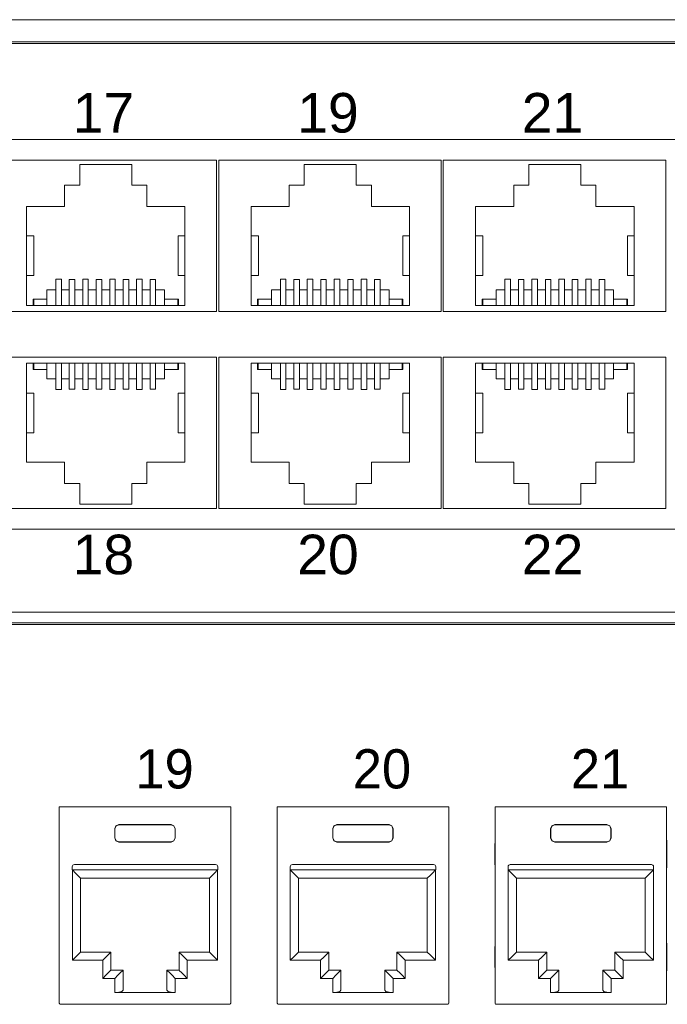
# Model space of a CAD drawing. Header units: millimetres. Extents: x 83969 to 164243, y -22860 to 4849.
# Tile 92 of 156: x 163456.06 to 163459.17, y -21365.36 to -21360.63. Entities that reach past the tile are written whole.
import ezdxf

# ---------------------------------------------------------------- set-up
doc = ezdxf.new("R2010")
doc.units = ezdxf.units.MM
doc.layers.get('0').update_dxf_attribs({"color": 251, "lineweight": 0})
doc.styles.add('_LANSTER_01', font='romans.shx')
doc.styles.add('Arial10', font='arial.ttf', dxfattribs={"height": 10})

# ---------------------------------------------------------------- blocks, each defined once
blk = doc.blocks.new('Panel modularny_24_port_1U')
at = {"color": 0}
for p, q in [((48.895, 4.445), (0, 4.445)), ((0, 0), (48.895, 0))]:
    blk.add_line(p, q, dxfattribs=at)
at = {"color": 0, "linetype": 'Continuous'}
for p, q in [((36.1165, 2.9564), (36.1354, 2.9564)), ((36.1165, 2.9564), (36.1165, 1.4553)), ((36.1354, 2.9564), (36.1386, 2.9564)), ((36.1386, 2.9564), (36.1459, 2.9564)), ((37.3991, 2.9564), (36.1459, 2.9564)), ((37.4064, 2.9564), (37.3991, 2.9564)), ((37.4096, 2.9564), (37.4064, 2.9564)), ((37.4285, 2.9564), (37.4096, 2.9564)), ((37.4285, 2.9564), (37.4285, 1.4553)), ((37.7834, 2.9564), (37.8023, 2.9564)), ((37.7834, 2.9564), (37.7834, 1.4553)), ((37.8023, 2.9564), (37.8054, 2.9564)), ((37.8054, 2.9564), (37.8128, 2.9564)), ((39.066, 2.9564), (37.8128, 2.9564)), ((39.0733, 2.9564), (39.066, 2.9564)), ((39.0765, 2.9564), (39.0733, 2.9564)), ((39.0954, 2.9564), (39.0765, 2.9564)), ((39.0954, 2.9564), (39.0954, 1.4553)), ((39.4503, 2.9564), (39.4692, 2.9564)), ((39.4503, 2.9564), (39.4503, 1.4553)), ((39.4692, 2.9564), (39.4723, 2.9564)), ((39.4723, 2.9564), (39.4797, 2.9564)), ((40.7328, 2.9564), (39.4797, 2.9564)), ((40.7402, 2.9564), (40.7328, 2.9564)), ((40.7433, 2.9564), (40.7402, 2.9564)), ((40.7622, 2.9564), (40.7433, 2.9564)), ((40.7622, 2.9564), (40.7622, 1.4553)), ((36.5415, 2.7884), (36.5507, 2.8107)), ((36.5415, 2.717), (36.5415, 2.7884)), ((36.543, 2.7869), (36.5415, 2.7884)), ((36.5522, 2.8092), (36.543, 2.7869)), ((36.5507, 2.8107), (36.573, 2.8199)), ((36.5745, 2.8184), (36.5522, 2.8092)), ((36.573, 2.8199), (36.972, 2.8199)), ((36.573, 2.8199), (36.5745, 2.8184)), ((36.9706, 2.8184), (36.5745, 2.8184)), ((36.972, 2.8199), (36.9706, 2.8184)), ((36.9706, 2.8184), (36.9928, 2.8092)), ((36.9943, 2.8107), (36.972, 2.8199)), ((36.9928, 2.8092), (37.0021, 2.7869)), ((37.0035, 2.7884), (36.9943, 2.8107)), ((37.0021, 2.7869), (37.0035, 2.7884)), ((37.0035, 2.717), (37.0035, 2.7884)), ((38.2084, 2.7884), (38.2176, 2.8107)), ((38.2084, 2.717), (38.2084, 2.7884)), ((38.2098, 2.7869), (38.2084, 2.7884)), ((38.2191, 2.8092), (38.2098, 2.7869)), ((38.2176, 2.8107), (38.2399, 2.8199)), ((38.2413, 2.8184), (38.2191, 2.8092)), ((38.2399, 2.8199), (38.6389, 2.8199)), ((38.2399, 2.8199), (38.2413, 2.8184)), ((38.6374, 2.8184), (38.2413, 2.8184)), ((38.6389, 2.8199), (38.6374, 2.8184)), ((38.6374, 2.8184), (38.6597, 2.8092)), ((38.6612, 2.8107), (38.6389, 2.8199)), ((38.6597, 2.8092), (38.6689, 2.7869)), ((38.6704, 2.7884), (38.6612, 2.8107)), ((38.6689, 2.7869), (38.6704, 2.7884)), ((38.6704, 2.717), (38.6704, 2.7884)), ((39.8752, 2.7884), (39.8845, 2.8107)), ((39.8752, 2.717), (39.8752, 2.7884)), ((39.8767, 2.7869), (39.8752, 2.7884)), ((39.8859, 2.8092), (39.8767, 2.7869)), ((39.8845, 2.8107), (39.9067, 2.8199)), ((39.9082, 2.8184), (39.8859, 2.8092)), ((39.9067, 2.8199), (40.3058, 2.8199)), ((39.9067, 2.8199), (39.9082, 2.8184)), ((40.3043, 2.8184), (39.9082, 2.8184)), ((40.3058, 2.8199), (40.3043, 2.8184)), ((40.3043, 2.8184), (40.3266, 2.8092)), ((40.328, 2.8107), (40.3058, 2.8199)), ((40.3266, 2.8092), (40.3358, 2.7869)), ((40.3373, 2.7884), (40.328, 2.8107)), ((40.3358, 2.7869), (40.3373, 2.7884)), ((40.3373, 2.717), (40.3373, 2.7884)), ((36.1165, 2.7126), (36.1159, 2.6904)), ((36.543, 2.7184), (36.5415, 2.717)), ((36.5507, 2.6947), (36.5415, 2.717)), ((36.543, 2.7184), (36.543, 2.7869)), ((36.543, 2.7184), (36.5522, 2.6962)), ((37.0021, 2.7184), (36.9928, 2.6962)), ((36.9943, 2.6947), (37.0035, 2.717)), ((37.0021, 2.7184), (37.0021, 2.7869)), ((37.0021, 2.7184), (37.0035, 2.717)), ((37.4291, 2.6904), (37.4285, 2.7126)), ((37.7834, 2.7126), (37.7827, 2.6904)), ((38.2098, 2.7184), (38.2084, 2.717)), ((38.2176, 2.6947), (38.2084, 2.717)), ((38.2098, 2.7184), (38.2098, 2.7869)), ((38.2098, 2.7184), (38.2191, 2.6962)), ((38.6689, 2.7184), (38.6597, 2.6962)), ((38.6612, 2.6947), (38.6704, 2.717)), ((38.6689, 2.7184), (38.6689, 2.7869)), ((38.6689, 2.7184), (38.6704, 2.717)), ((39.096, 2.6904), (39.0954, 2.7126)), ((39.4503, 2.7126), (39.4496, 2.6904)), ((39.8767, 2.7184), (39.8752, 2.717)), ((39.8845, 2.6947), (39.8752, 2.717)), ((39.8767, 2.7184), (39.8767, 2.7869)), ((39.8767, 2.7184), (39.8859, 2.6962)), ((40.3358, 2.7184), (40.3266, 2.6962)), ((40.328, 2.6947), (40.3373, 2.717)), ((40.3358, 2.7184), (40.3358, 2.7869)), ((40.3358, 2.7184), (40.3373, 2.717)), ((40.7629, 2.6904), (40.7622, 2.7126)), ((36.1159, 2.6904), (36.1156, 2.662)), ((36.1156, 2.662), (36.1156, 2.5255)), ((36.573, 2.6855), (36.5507, 2.6947)), ((36.5522, 2.6962), (36.5745, 2.687)), ((36.5745, 2.687), (36.573, 2.6855)), ((36.573, 2.6855), (36.972, 2.6855)), ((36.9706, 2.687), (36.5745, 2.687)), ((36.9928, 2.6962), (36.9706, 2.687)), ((36.9706, 2.687), (36.972, 2.6855)), ((36.972, 2.6855), (36.9943, 2.6947)), ((37.4294, 2.662), (37.4291, 2.6904)), ((37.4294, 2.662), (37.4294, 2.5255)), ((37.7827, 2.6904), (37.7825, 2.662)), ((37.7825, 2.662), (37.7825, 2.5255)), ((38.2399, 2.6855), (38.2176, 2.6947)), ((38.2191, 2.6962), (38.2413, 2.687)), ((38.2413, 2.687), (38.2399, 2.6855)), ((38.2399, 2.6855), (38.6389, 2.6855)), ((38.6374, 2.687), (38.2413, 2.687)), ((38.6597, 2.6962), (38.6374, 2.687)), ((38.6374, 2.687), (38.6389, 2.6855)), ((38.6389, 2.6855), (38.6612, 2.6947)), ((39.0963, 2.662), (39.096, 2.6904)), ((39.0963, 2.662), (39.0963, 2.5255)), ((39.4496, 2.6904), (39.4494, 2.662)), ((39.4494, 2.662), (39.4494, 2.5255)), ((39.9067, 2.6855), (39.8845, 2.6947)), ((39.8859, 2.6962), (39.9082, 2.687)), ((39.9082, 2.687), (39.9067, 2.6855)), ((39.9067, 2.6855), (40.3058, 2.6855)), ((40.3043, 2.687), (39.9082, 2.687)), ((40.3266, 2.6962), (40.3043, 2.687)), ((40.3043, 2.687), (40.3058, 2.6855)), ((40.3058, 2.6855), (40.328, 2.6947)), ((40.7631, 2.662), (40.7629, 2.6904)), ((40.7631, 2.662), (40.7631, 2.5255)), ((36.1156, 2.5255), (36.1159, 2.4971)), ((36.1159, 2.4971), (36.1165, 2.4749)), ((36.216, 2.4973), (36.216, 2.4721)), ((37.3122, 2.5141), (36.2328, 2.5141)), ((37.329, 2.4973), (37.329, 2.4721)), ((37.4285, 2.4749), (37.4291, 2.4971)), ((37.4291, 2.4971), (37.4294, 2.5255)), ((37.7825, 2.5255), (37.7827, 2.4971)), ((37.7827, 2.4971), (37.7834, 2.4749)), ((37.8829, 2.4973), (37.8829, 2.4721)), ((38.9791, 2.5141), (37.8997, 2.5141)), ((38.9959, 2.4973), (38.9959, 2.4721)), ((39.0954, 2.4749), (39.096, 2.4971)), ((39.096, 2.4971), (39.0963, 2.5255)), ((39.4494, 2.5255), (39.4496, 2.4971)), ((39.4496, 2.4971), (39.4503, 2.4749)), ((39.5497, 2.4973), (39.5497, 2.4721)), ((40.646, 2.5141), (39.5665, 2.5141)), ((40.6628, 2.4973), (40.6628, 2.4721)), ((40.7622, 2.4749), (40.7629, 2.4971)), ((40.7629, 2.4971), (40.7631, 2.5255)), ((37.329, 2.4721), (36.216, 2.4721)), ((36.217, 2.4721), (36.2411, 2.4479)), ((36.217, 1.7811), (36.217, 2.4721)), ((36.2411, 2.4479), (36.2616, 2.4275)), ((36.2616, 2.4275), (36.2752, 2.4138)), ((36.2752, 2.4138), (36.28, 2.4091)), ((37.2698, 2.4138), (37.265, 2.4091)), ((37.2834, 2.4275), (37.2698, 2.4138)), ((37.3039, 2.4479), (37.2834, 2.4275)), ((37.328, 2.4721), (37.3039, 2.4479)), ((37.328, 1.7811), (37.328, 2.4721)), ((38.9959, 2.4721), (37.8829, 2.4721)), ((37.8839, 2.4721), (37.908, 2.4479)), ((37.8839, 1.7811), (37.8839, 2.4721)), ((37.908, 2.4479), (37.9285, 2.4275)), ((37.9285, 2.4275), (37.9421, 2.4138)), ((37.9421, 2.4138), (37.9469, 2.4091)), ((38.9367, 2.4138), (38.9319, 2.4091)), ((38.9503, 2.4275), (38.9367, 2.4138)), ((38.9707, 2.4479), (38.9503, 2.4275)), ((38.9949, 2.4721), (38.9707, 2.4479)), ((38.9949, 1.7811), (38.9949, 2.4721)), ((40.6628, 2.4721), (39.5497, 2.4721)), ((39.5508, 2.4721), (39.5749, 2.4479)), ((39.5508, 1.7811), (39.5508, 2.4721)), ((39.5749, 2.4479), (39.5953, 2.4275)), ((39.5953, 2.4275), (39.609, 2.4138)), ((39.609, 2.4138), (39.6138, 2.4091)), ((40.6035, 2.4138), (40.5987, 2.4091)), ((40.6172, 2.4275), (40.6035, 2.4138)), ((40.6376, 2.4479), (40.6172, 2.4275)), ((40.6617, 2.4721), (40.6376, 2.4479)), ((40.6617, 1.7811), (40.6617, 2.4721)), ((36.28, 2.4091), (36.28, 1.8441)), ((36.28, 2.4091), (37.265, 2.4091)), ((37.265, 2.4091), (37.265, 1.8441)), ((37.9469, 2.4091), (37.9469, 1.8441)), ((37.9469, 2.4091), (38.9319, 2.4091)), ((38.9319, 2.4091), (38.9319, 1.8441)), ((39.6138, 2.4091), (39.6138, 1.8441)), ((39.6138, 2.4091), (40.5987, 2.4091)), ((40.5987, 2.4091), (40.5987, 1.8441)), ((36.1159, 1.9036), (36.1156, 1.8752)), ((36.1165, 1.9259), (36.1159, 1.9036)), ((37.4291, 1.9036), (37.4285, 1.9259)), ((37.4294, 1.8752), (37.4291, 1.9036)), ((37.7827, 1.9036), (37.7825, 1.8752)), ((37.7834, 1.9259), (37.7827, 1.9036)), ((39.096, 1.9036), (39.0954, 1.9259)), ((39.0963, 1.8752), (39.096, 1.9036)), ((39.4496, 1.9036), (39.4494, 1.8752)), ((39.4503, 1.9259), (39.4496, 1.9036)), ((40.7629, 1.9036), (40.7622, 1.9259)), ((40.7631, 1.8752), (40.7629, 1.9036)), ((36.1156, 1.8752), (36.1156, 1.7387)), ((36.2616, 1.8257), (36.2411, 1.8052)), ((36.2752, 1.8393), (36.2616, 1.8257)), ((36.28, 1.8441), (36.2752, 1.8393)), ((36.5121, 1.8441), (36.28, 1.8441)), ((36.4936, 1.8257), (36.4732, 1.8052)), ((36.5073, 1.8393), (36.4936, 1.8257)), ((36.5121, 1.8441), (36.5073, 1.8393)), ((36.5121, 1.7055), (36.5121, 1.8441)), ((37.0329, 1.7055), (37.0329, 1.8441)), ((37.0329, 1.8441), (37.265, 1.8441)), ((37.0329, 1.8441), (37.0377, 1.8393)), ((37.0377, 1.8393), (37.0514, 1.8257)), ((37.0514, 1.8257), (37.0718, 1.8052)), ((37.265, 1.8441), (37.2698, 1.8393)), ((37.2698, 1.8393), (37.2834, 1.8257)), ((37.2834, 1.8257), (37.3039, 1.8052)), ((37.4294, 1.8752), (37.4294, 1.7387)), ((37.7825, 1.8752), (37.7825, 1.7387)), ((37.9285, 1.8257), (37.908, 1.8052)), ((37.9421, 1.8393), (37.9285, 1.8257)), ((37.9469, 1.8441), (37.9421, 1.8393)), ((38.179, 1.8441), (37.9469, 1.8441)), ((38.1605, 1.8257), (38.1401, 1.8052)), ((38.1742, 1.8393), (38.1605, 1.8257)), ((38.179, 1.8441), (38.1742, 1.8393)), ((38.179, 1.7055), (38.179, 1.8441)), ((38.6998, 1.7055), (38.6998, 1.8441)), ((38.6998, 1.8441), (38.9319, 1.8441)), ((38.6998, 1.8441), (38.7046, 1.8393)), ((38.7046, 1.8393), (38.7182, 1.8257)), ((38.7182, 1.8257), (38.7387, 1.8052)), ((38.9319, 1.8441), (38.9367, 1.8393)), ((38.9367, 1.8393), (38.9503, 1.8257)), ((38.9503, 1.8257), (38.9707, 1.8052)), ((39.0963, 1.8752), (39.0963, 1.7387)), ((39.4494, 1.8752), (39.4494, 1.7387)), ((39.5953, 1.8257), (39.5749, 1.8052)), ((39.609, 1.8393), (39.5953, 1.8257)), ((39.6138, 1.8441), (39.609, 1.8393)), ((39.8458, 1.8441), (39.6138, 1.8441)), ((39.8274, 1.8257), (39.807, 1.8052)), ((39.841, 1.8393), (39.8274, 1.8257)), ((39.8458, 1.8441), (39.841, 1.8393)), ((39.8458, 1.7055), (39.8458, 1.8441)), ((40.3667, 1.7055), (40.3667, 1.8441)), ((40.3667, 1.8441), (40.5987, 1.8441)), ((40.3667, 1.8441), (40.3715, 1.8393)), ((40.3715, 1.8393), (40.3851, 1.8257)), ((40.3851, 1.8257), (40.4056, 1.8052)), ((40.5987, 1.8441), (40.6035, 1.8393)), ((40.6035, 1.8393), (40.6172, 1.8257)), ((40.6172, 1.8257), (40.6376, 1.8052)), ((40.7631, 1.8752), (40.7631, 1.7387)), ((36.1156, 1.7387), (36.1159, 1.7104)), ((36.2411, 1.8052), (36.217, 1.7811)), ((36.217, 1.7811), (36.4491, 1.7811)), ((36.4732, 1.8052), (36.4491, 1.7811)), ((36.4491, 1.7811), (36.4491, 1.6425)), ((37.0718, 1.8052), (37.0959, 1.7811)), ((37.328, 1.7811), (37.0959, 1.7811)), ((37.0959, 1.7811), (37.0959, 1.6425)), ((37.3039, 1.8052), (37.328, 1.7811)), ((37.4291, 1.7104), (37.4294, 1.7387)), ((37.7825, 1.7387), (37.7827, 1.7104)), ((37.908, 1.8052), (37.8839, 1.7811)), ((37.8839, 1.7811), (38.116, 1.7811)), ((38.1401, 1.8052), (38.116, 1.7811)), ((38.116, 1.7811), (38.116, 1.6425)), ((38.7387, 1.8052), (38.7628, 1.7811)), ((38.9949, 1.7811), (38.7628, 1.7811)), ((38.7628, 1.7811), (38.7628, 1.6425)), ((38.9707, 1.8052), (38.9949, 1.7811)), ((39.096, 1.7104), (39.0963, 1.7387)), ((39.4494, 1.7387), (39.4496, 1.7104)), ((39.5749, 1.8052), (39.5508, 1.7811)), ((39.5508, 1.7811), (39.7828, 1.7811)), ((39.807, 1.8052), (39.7828, 1.7811)), ((39.7828, 1.7811), (39.7828, 1.6425)), ((40.4056, 1.8052), (40.4297, 1.7811)), ((40.6617, 1.7811), (40.4297, 1.7811)), ((40.4297, 1.7811), (40.4297, 1.6425)), ((40.6376, 1.8052), (40.6617, 1.7811)), ((40.7629, 1.7104), (40.7631, 1.7387)), ((36.1159, 1.7104), (36.1165, 1.6881)), ((36.4491, 1.6425), (36.4732, 1.6666)), ((36.4732, 1.6666), (36.4936, 1.6871)), ((36.4936, 1.6871), (36.5073, 1.7007)), ((36.5073, 1.7007), (36.5121, 1.7055)), ((36.6045, 1.7055), (36.5121, 1.7055)), ((36.5415, 1.6425), (36.5656, 1.6666)), ((36.5656, 1.6666), (36.586, 1.6871)), ((36.586, 1.6871), (36.5997, 1.7007)), ((36.5997, 1.7007), (36.6045, 1.7055)), ((36.6045, 1.7055), (36.6045, 1.5517)), ((36.9405, 1.7055), (37.0329, 1.7055)), ((36.9405, 1.7055), (36.9405, 1.5517)), ((36.9453, 1.7007), (36.9405, 1.7055)), ((36.959, 1.6871), (36.9453, 1.7007)), ((36.9794, 1.6666), (36.959, 1.6871)), ((37.0035, 1.6425), (36.9794, 1.6666)), ((37.0377, 1.7007), (37.0329, 1.7055)), ((37.0514, 1.6871), (37.0377, 1.7007)), ((37.0718, 1.6666), (37.0514, 1.6871)), ((37.0959, 1.6425), (37.0718, 1.6666)), ((37.4285, 1.6881), (37.4291, 1.7104)), ((37.7827, 1.7104), (37.7834, 1.6881)), ((38.116, 1.6425), (38.1401, 1.6666)), ((38.1401, 1.6666), (38.1605, 1.6871)), ((38.1605, 1.6871), (38.1742, 1.7007)), ((38.1742, 1.7007), (38.179, 1.7055)), ((38.2714, 1.7055), (38.179, 1.7055)), ((38.2084, 1.6425), (38.2325, 1.6666)), ((38.2325, 1.6666), (38.2529, 1.6871)), ((38.2529, 1.6871), (38.2666, 1.7007)), ((38.2666, 1.7007), (38.2714, 1.7055)), ((38.2714, 1.7055), (38.2714, 1.5517)), ((38.6074, 1.7055), (38.6998, 1.7055)), ((38.6074, 1.7055), (38.6074, 1.5517)), ((38.6122, 1.7007), (38.6074, 1.7055)), ((38.6258, 1.6871), (38.6122, 1.7007)), ((38.6463, 1.6666), (38.6258, 1.6871)), ((38.6704, 1.6425), (38.6463, 1.6666)), ((38.7046, 1.7007), (38.6998, 1.7055)), ((38.7182, 1.6871), (38.7046, 1.7007)), ((38.7387, 1.6666), (38.7182, 1.6871)), ((38.7628, 1.6425), (38.7387, 1.6666)), ((39.0954, 1.6881), (39.096, 1.7104)), ((39.4496, 1.7104), (39.4503, 1.6881)), ((39.7828, 1.6425), (39.807, 1.6666)), ((39.807, 1.6666), (39.8274, 1.6871)), ((39.8274, 1.6871), (39.841, 1.7007)), ((39.841, 1.7007), (39.8458, 1.7055)), ((39.9382, 1.7055), (39.8458, 1.7055)), ((39.8752, 1.6425), (39.8994, 1.6666)), ((39.8994, 1.6666), (39.9198, 1.6871)), ((39.9198, 1.6871), (39.9335, 1.7007)), ((39.9335, 1.7007), (39.9382, 1.7055)), ((39.9382, 1.7055), (39.9382, 1.5517)), ((40.2743, 1.7055), (40.3667, 1.7055)), ((40.2743, 1.7055), (40.2743, 1.5517)), ((40.2791, 1.7007), (40.2743, 1.7055)), ((40.2927, 1.6871), (40.2791, 1.7007)), ((40.3132, 1.6666), (40.2927, 1.6871)), ((40.3373, 1.6425), (40.3132, 1.6666)), ((40.3715, 1.7007), (40.3667, 1.7055)), ((40.3851, 1.6871), (40.3715, 1.7007)), ((40.4056, 1.6666), (40.3851, 1.6871)), ((40.4297, 1.6425), (40.4056, 1.6666)), ((40.7622, 1.6881), (40.7629, 1.7104)), ((36.4491, 1.6425), (36.5415, 1.6425)), ((36.5415, 1.5349), (36.5415, 1.6425)), ((37.0959, 1.6425), (37.0035, 1.6425)), ((37.0035, 1.5349), (37.0035, 1.6425)), ((38.116, 1.6425), (38.2084, 1.6425)), ((38.2084, 1.5349), (38.2084, 1.6425)), ((38.7628, 1.6425), (38.6704, 1.6425)), ((38.6704, 1.5349), (38.6704, 1.6425)), ((39.7828, 1.6425), (39.8752, 1.6425)), ((39.8752, 1.5349), (39.8752, 1.6425)), ((40.4297, 1.6425), (40.3373, 1.6425)), ((40.3373, 1.5349), (40.3373, 1.6425)), ((36.573, 1.5371), (36.5415, 1.5349)), ((37.0035, 1.5349), (36.5415, 1.5349)), ((36.5961, 1.5433), (36.573, 1.5371)), ((36.6045, 1.5517), (36.5961, 1.5433)), ((36.9405, 1.5517), (36.949, 1.5433)), ((36.949, 1.5433), (36.972, 1.5371)), ((36.972, 1.5371), (37.0035, 1.5349)), ((38.2399, 1.5371), (38.2084, 1.5349)), ((38.6704, 1.5349), (38.2084, 1.5349)), ((38.2629, 1.5433), (38.2399, 1.5371)), ((38.2714, 1.5517), (38.2629, 1.5433)), ((38.6074, 1.5517), (38.6158, 1.5433)), ((38.6158, 1.5433), (38.6389, 1.5371)), ((38.6389, 1.5371), (38.6704, 1.5349)), ((39.9067, 1.5371), (39.8752, 1.5349)), ((40.3373, 1.5349), (39.8752, 1.5349)), ((39.9298, 1.5433), (39.9067, 1.5371)), ((39.9382, 1.5517), (39.9298, 1.5433)), ((40.2743, 1.5517), (40.2827, 1.5433)), ((40.2827, 1.5433), (40.3058, 1.5371)), ((40.3058, 1.5371), (40.3373, 1.5349)), ((36.1165, 1.4551), (36.1165, 1.4553)), ((36.1165, 1.4551), (36.1165, 1.4548)), ((36.1165, 1.4548), (36.1166, 1.4541)), ((36.1166, 1.4541), (36.1168, 1.4528)), ((36.1168, 1.4528), (36.1182, 1.4495)), ((36.1182, 1.4495), (36.1205, 1.4469)), ((36.1205, 1.4469), (36.1236, 1.4452)), ((36.1236, 1.4452), (36.127, 1.4446)), ((36.127, 1.4446), (36.127, 1.4446)), ((36.127, 1.4446), (37.418, 1.4446)), ((37.4214, 1.4452), (37.418, 1.4446)), ((37.418, 1.4446), (37.418, 1.4446)), ((37.4245, 1.4469), (37.4214, 1.4452)), ((37.4269, 1.4495), (37.4245, 1.4469)), ((37.4282, 1.4528), (37.4269, 1.4495)), ((37.4284, 1.4541), (37.4282, 1.4528)), ((37.4285, 1.4548), (37.4284, 1.4541)), ((37.4285, 1.4551), (37.4285, 1.4553)), ((37.4285, 1.4551), (37.4285, 1.4548)), ((37.7834, 1.4551), (37.7834, 1.4553)), ((37.7834, 1.4551), (37.7834, 1.4548)), ((37.7834, 1.4548), (37.7835, 1.4541)), ((37.7835, 1.4541), (37.7837, 1.4528)), ((37.7837, 1.4528), (37.785, 1.4495)), ((37.785, 1.4495), (37.7874, 1.4469)), ((37.7874, 1.4469), (37.7904, 1.4452)), ((37.7904, 1.4452), (37.7939, 1.4446)), ((37.7939, 1.4446), (37.7939, 1.4446)), ((37.7939, 1.4446), (39.0849, 1.4446)), ((39.0883, 1.4452), (39.0849, 1.4446)), ((39.0849, 1.4446), (39.0849, 1.4446)), ((39.0914, 1.4469), (39.0883, 1.4452)), ((39.0937, 1.4495), (39.0914, 1.4469)), ((39.0951, 1.4528), (39.0937, 1.4495)), ((39.0953, 1.4541), (39.0951, 1.4528)), ((39.0954, 1.4548), (39.0953, 1.4541)), ((39.0954, 1.4551), (39.0954, 1.4553)), ((39.0954, 1.4551), (39.0954, 1.4548)), ((39.4503, 1.4551), (39.4503, 1.4553)), ((39.4503, 1.4551), (39.4503, 1.4548)), ((39.4503, 1.4548), (39.4503, 1.4541)), ((39.4503, 1.4541), (39.4505, 1.4528)), ((39.4505, 1.4528), (39.4519, 1.4495)), ((39.4519, 1.4495), (39.4542, 1.4469)), ((39.4542, 1.4469), (39.4573, 1.4452)), ((39.4573, 1.4452), (39.4608, 1.4446)), ((39.4608, 1.4446), (39.4608, 1.4446)), ((39.4608, 1.4446), (40.7517, 1.4446)), ((40.7552, 1.4452), (40.7517, 1.4446)), ((40.7517, 1.4446), (40.7517, 1.4446)), ((40.7583, 1.4469), (40.7552, 1.4452)), ((40.7606, 1.4495), (40.7583, 1.4469)), ((40.762, 1.4528), (40.7606, 1.4495)), ((40.7622, 1.4541), (40.762, 1.4528)), ((40.7622, 1.4551), (40.7622, 1.4553)), ((40.7622, 1.4551), (40.7622, 1.4548)), ((40.7622, 1.4548), (40.7622, 1.4541))]:
    blk.add_line(p, q, dxfattribs=at)
for centre, start, end in [((36.2328, 2.4973), 90, 180), ((37.3122, 2.4973), 0, 90), ((37.8997, 2.4973), 90, 180), ((38.9791, 2.4973), 0, 90), ((39.5665, 2.4973), 90, 180), ((40.646, 2.4973), 0, 90)]:
    blk.add_arc(centre, 0.0168, start, end, dxfattribs=at)
at = {"color": 0, "char_height": 0.3, "attachment_point": 1, "style": '_LANSTER_01'}
for s, insert in [('\\A1;{\\fHP Simplified|b0|i0|c238|p34;19}', (36.6993, 3.3959)), ('\\A1;{\\fHP Simplified|b0|i0|c238|p34;20}', (38.3618, 3.3959)), ('\\A1;{\\fHP Simplified|b0|i0|c238|p34;21}', (40.03, 3.3959))]:
    blk.add_mtext_dynamic_manual_height_columns(s, width=0.466049, gutter_width=6, heights=[0], dxfattribs=dict(at, insert=insert))
blk = doc.blocks.new('Switch 24xGE')
at = {"color": 144}
for points in [[(-306.45, 0), (0, 0), (0, 27.955), (-306.45, 27.955)], [(-85.1, 23.252), (-40, 23.252), (-40, 4.506), (-85.1, 4.506)]]:
    blk.add_lwpolyline(points, close=True, dxfattribs=at)
blk.add_lwpolyline([(-272.449, 27.876), (-34, 27.876), (-34, -0.079), (-272.449, -0.079)], close=True)
for points in [[(-73.4, 22.252), (-73.4, 14.981), (-84.1, 14.981), (-84.1, 22.252), (-73.4, 22.252)], [(-82.546, 15.259), (-82.546, 20.026), (-80.71, 20.026), (-80.71, 21.054), (-79.986, 21.054), (-79.986, 22.053), (-77.484, 22.053), (-77.484, 21.054), (-76.76, 21.054), (-76.76, 20.026), (-74.923, 20.026), (-74.923, 15.259), (-82.546, 15.259), (-82.227, 15.259), (-82.227, 15.576), (-82.196, 15.576), (-82.196, 15.259), (-82.196, 15.576), (-81.561, 15.576), (-81.561, 15.259), (-81.561, 16.021), (-81.135, 16.021), (-81.135, 15.259), (-81.135, 16.54), (-80.868, 16.54), (-80.868, 15.259), (-80.868, 16.021), (-80.487, 16.021), (-80.487, 15.259), (-80.487, 16.52), (-80.221, 16.52), (-80.221, 15.259), (-80.221, 16.021), (-79.84, 16.021), (-79.84, 15.259), (-79.84, 16.54), (-79.573, 16.54), (-79.573, 15.259), (-79.573, 16.021), (-79.192, 16.021), (-79.192, 15.259), (-79.192, 16.52), (-78.925, 16.52), (-78.925, 15.259), (-78.925, 16.021), (-78.544, 16.021), (-78.544, 15.259), (-78.544, 16.54), (-78.278, 16.54), (-78.278, 15.259), (-78.278, 16.021), (-77.897, 16.021), (-77.897, 15.259), (-77.897, 16.52), (-77.63, 16.52), (-77.63, 15.259), (-77.63, 16.021), (-77.249, 16.021), (-77.249, 15.259), (-77.249, 16.54), (-76.982, 16.54), (-76.982, 15.259), (-76.982, 16.021), (-76.601, 16.021), (-76.601, 15.259), (-76.601, 16.52), (-76.335, 16.52), (-76.335, 15.259), (-76.335, 16.021), (-75.909, 16.021), (-75.909, 15.259), (-75.909, 15.576), (-75.274, 15.576), (-75.274, 15.259), (-75.274, 15.576), (-75.242, 15.576), (-75.242, 15.259)], [(-62.6, 22.252), (-62.6, 14.981), (-73.3, 14.981), (-73.3, 22.252), (-62.6, 22.252)], [(-71.746, 15.259), (-71.746, 20.026), (-69.91, 20.026), (-69.91, 21.054), (-69.186, 21.054), (-69.186, 22.053), (-66.684, 22.053), (-66.684, 21.054), (-65.96, 21.054), (-65.96, 20.026), (-64.123, 20.026), (-64.123, 15.259), (-71.746, 15.259), (-71.427, 15.259), (-71.427, 15.576), (-71.396, 15.576), (-71.396, 15.259), (-71.396, 15.576), (-70.761, 15.576), (-70.761, 15.259), (-70.761, 16.021), (-70.335, 16.021), (-70.335, 15.259), (-70.335, 16.54), (-70.068, 16.54), (-70.068, 15.259), (-70.068, 16.021), (-69.687, 16.021), (-69.687, 15.259), (-69.687, 16.52), (-69.421, 16.52), (-69.421, 15.259), (-69.421, 16.021), (-69.04, 16.021), (-69.04, 15.259), (-69.04, 16.54), (-68.773, 16.54), (-68.773, 15.259), (-68.773, 16.021), (-68.392, 16.021), (-68.392, 15.259), (-68.392, 16.52), (-68.125, 16.52), (-68.125, 15.259), (-68.125, 16.021), (-67.744, 16.021), (-67.744, 15.259), (-67.744, 16.54), (-67.478, 16.54), (-67.478, 15.259), (-67.478, 16.021), (-67.097, 16.021), (-67.097, 15.259), (-67.097, 16.52), (-66.83, 16.52), (-66.83, 15.259), (-66.83, 16.021), (-66.449, 16.021), (-66.449, 15.259), (-66.449, 16.54), (-66.182, 16.54), (-66.182, 15.259), (-66.182, 16.021), (-65.801, 16.021), (-65.801, 15.259), (-65.801, 16.52), (-65.535, 16.52), (-65.535, 15.259), (-65.535, 16.021), (-65.109, 16.021), (-65.109, 15.259), (-65.109, 15.576), (-64.474, 15.576), (-64.474, 15.259), (-64.474, 15.576), (-64.442, 15.576), (-64.442, 15.259)], [(-51.8, 22.252), (-51.8, 14.981), (-62.5, 14.981), (-62.5, 22.252), (-51.8, 22.252)], [(-60.946, 15.259), (-60.946, 20.026), (-59.11, 20.026), (-59.11, 21.054), (-58.386, 21.054), (-58.386, 22.053), (-55.884, 22.053), (-55.884, 21.054), (-55.16, 21.054), (-55.16, 20.026), (-53.323, 20.026), (-53.323, 15.259), (-60.946, 15.259), (-60.627, 15.259), (-60.627, 15.576), (-60.596, 15.576), (-60.596, 15.259), (-60.596, 15.576), (-59.961, 15.576), (-59.961, 15.259), (-59.961, 16.021), (-59.535, 16.021), (-59.535, 15.259), (-59.535, 16.54), (-59.268, 16.54), (-59.268, 15.259), (-59.268, 16.021), (-58.887, 16.021), (-58.887, 15.259), (-58.887, 16.52), (-58.621, 16.52), (-58.621, 15.259), (-58.621, 16.021), (-58.24, 16.021), (-58.24, 15.259), (-58.24, 16.54), (-57.973, 16.54), (-57.973, 15.259), (-57.973, 16.021), (-57.592, 16.021), (-57.592, 15.259), (-57.592, 16.52), (-57.325, 16.52), (-57.325, 15.259), (-57.325, 16.021), (-56.944, 16.021), (-56.944, 15.259), (-56.944, 16.54), (-56.678, 16.54), (-56.678, 15.259), (-56.678, 16.021), (-56.297, 16.021), (-56.297, 15.259), (-56.297, 16.52), (-56.03, 16.52), (-56.03, 15.259), (-56.03, 16.021), (-55.649, 16.021), (-55.649, 15.259), (-55.649, 16.54), (-55.382, 16.54), (-55.382, 15.259), (-55.382, 16.021), (-55.001, 16.021), (-55.001, 15.259), (-55.001, 16.52), (-54.735, 16.52), (-54.735, 15.259), (-54.735, 16.021), (-54.309, 16.021), (-54.309, 15.259), (-54.309, 15.576), (-53.674, 15.576), (-53.674, 15.259), (-53.674, 15.576), (-53.642, 15.576), (-53.642, 15.259)], [(-82.546, 18.616), (-82.191, 18.616), (-82.191, 16.713), (-82.546, 16.713)], [(-74.923, 18.616), (-75.247, 18.616), (-75.247, 16.713), (-74.923, 16.713)], [(-71.746, 18.616), (-71.391, 18.616), (-71.391, 16.713), (-71.746, 16.713)], [(-64.123, 18.616), (-64.447, 18.616), (-64.447, 16.713), (-64.123, 16.713)], [(-60.946, 18.616), (-60.591, 18.616), (-60.591, 16.713), (-60.946, 16.713)], [(-53.323, 18.616), (-53.647, 18.616), (-53.647, 16.713), (-53.323, 16.713)], [(-73.4, 5.506), (-73.4, 12.777), (-84.1, 12.777), (-84.1, 5.506), (-73.4, 5.506)], [(-82.546, 12.5), (-82.546, 7.733), (-80.71, 7.733), (-80.71, 6.704), (-79.986, 6.704), (-79.986, 5.705), (-77.484, 5.705), (-77.484, 6.704), (-76.76, 6.704), (-76.76, 7.733), (-74.923, 7.733), (-74.923, 12.5), (-82.546, 12.5), (-82.227, 12.5), (-82.227, 12.182), (-82.196, 12.182), (-82.196, 12.5), (-82.196, 12.182), (-81.561, 12.182), (-81.561, 12.5), (-81.561, 11.738), (-81.135, 11.738), (-81.135, 12.5), (-81.135, 11.219), (-80.868, 11.219), (-80.868, 12.5), (-80.868, 11.738), (-80.487, 11.738), (-80.487, 12.5), (-80.487, 11.239), (-80.221, 11.239), (-80.221, 12.5), (-80.221, 11.738), (-79.84, 11.738), (-79.84, 12.5), (-79.84, 11.218), (-79.573, 11.218), (-79.573, 12.5), (-79.573, 11.738), (-79.192, 11.738), (-79.192, 12.5), (-79.192, 11.239), (-78.925, 11.239), (-78.925, 12.5), (-78.925, 11.738), (-78.544, 11.738), (-78.544, 12.5), (-78.544, 11.218), (-78.278, 11.218), (-78.278, 12.5), (-78.278, 11.738), (-77.897, 11.738), (-77.897, 12.5), (-77.897, 11.239), (-77.63, 11.239), (-77.63, 12.5), (-77.63, 11.738), (-77.249, 11.738), (-77.249, 12.5), (-77.249, 11.218), (-76.982, 11.218), (-76.982, 12.5), (-76.982, 11.738), (-76.601, 11.738), (-76.601, 12.5), (-76.601, 11.239), (-76.335, 11.239), (-76.335, 12.5), (-76.335, 11.738), (-75.909, 11.738), (-75.909, 12.5), (-75.909, 12.182), (-75.274, 12.182), (-75.274, 12.5), (-75.274, 12.182), (-75.242, 12.182), (-75.242, 12.5)], [(-62.6, 5.506), (-62.6, 12.777), (-73.3, 12.777), (-73.3, 5.506), (-62.6, 5.506)], [(-71.746, 12.5), (-71.746, 7.733), (-69.91, 7.733), (-69.91, 6.704), (-69.186, 6.704), (-69.186, 5.705), (-66.684, 5.705), (-66.684, 6.704), (-65.96, 6.704), (-65.96, 7.733), (-64.123, 7.733), (-64.123, 12.5), (-71.746, 12.5), (-71.427, 12.5), (-71.427, 12.182), (-71.396, 12.182), (-71.396, 12.5), (-71.396, 12.182), (-70.761, 12.182), (-70.761, 12.5), (-70.761, 11.738), (-70.335, 11.738), (-70.335, 12.5), (-70.335, 11.219), (-70.068, 11.219), (-70.068, 12.5), (-70.068, 11.738), (-69.687, 11.738), (-69.687, 12.5), (-69.687, 11.239), (-69.421, 11.239), (-69.421, 12.5), (-69.421, 11.738), (-69.04, 11.738), (-69.04, 12.5), (-69.04, 11.218), (-68.773, 11.218), (-68.773, 12.5), (-68.773, 11.738), (-68.392, 11.738), (-68.392, 12.5), (-68.392, 11.239), (-68.125, 11.239), (-68.125, 12.5), (-68.125, 11.738), (-67.744, 11.738), (-67.744, 12.5), (-67.744, 11.218), (-67.478, 11.218), (-67.478, 12.5), (-67.478, 11.738), (-67.097, 11.738), (-67.097, 12.5), (-67.097, 11.239), (-66.83, 11.239), (-66.83, 12.5), (-66.83, 11.738), (-66.449, 11.738), (-66.449, 12.5), (-66.449, 11.218), (-66.182, 11.218), (-66.182, 12.5), (-66.182, 11.738), (-65.801, 11.738), (-65.801, 12.5), (-65.801, 11.239), (-65.535, 11.239), (-65.535, 12.5), (-65.535, 11.738), (-65.109, 11.738), (-65.109, 12.5), (-65.109, 12.182), (-64.474, 12.182), (-64.474, 12.5), (-64.474, 12.182), (-64.442, 12.182), (-64.442, 12.5)], [(-51.8, 5.506), (-51.8, 12.777), (-62.5, 12.777), (-62.5, 5.506), (-51.8, 5.506)], [(-60.946, 12.5), (-60.946, 7.733), (-59.11, 7.733), (-59.11, 6.704), (-58.386, 6.704), (-58.386, 5.705), (-55.884, 5.705), (-55.884, 6.704), (-55.16, 6.704), (-55.16, 7.733), (-53.323, 7.733), (-53.323, 12.5), (-60.946, 12.5), (-60.627, 12.5), (-60.627, 12.182), (-60.596, 12.182), (-60.596, 12.5), (-60.596, 12.182), (-59.961, 12.182), (-59.961, 12.5), (-59.961, 11.738), (-59.535, 11.738), (-59.535, 12.5), (-59.535, 11.219), (-59.268, 11.219), (-59.268, 12.5), (-59.268, 11.738), (-58.887, 11.738), (-58.887, 12.5), (-58.887, 11.239), (-58.621, 11.239), (-58.621, 12.5), (-58.621, 11.738), (-58.24, 11.738), (-58.24, 12.5), (-58.24, 11.218), (-57.973, 11.218), (-57.973, 12.5), (-57.973, 11.738), (-57.592, 11.738), (-57.592, 12.5), (-57.592, 11.239), (-57.325, 11.239), (-57.325, 12.5), (-57.325, 11.738), (-56.944, 11.738), (-56.944, 12.5), (-56.944, 11.218), (-56.678, 11.218), (-56.678, 12.5), (-56.678, 11.738), (-56.297, 11.738), (-56.297, 12.5), (-56.297, 11.239), (-56.03, 11.239), (-56.03, 12.5), (-56.03, 11.738), (-55.649, 11.738), (-55.649, 12.5), (-55.649, 11.218), (-55.382, 11.218), (-55.382, 12.5), (-55.382, 11.738), (-55.001, 11.738), (-55.001, 12.5), (-55.001, 11.239), (-54.735, 11.239), (-54.735, 12.5), (-54.735, 11.738), (-54.309, 11.738), (-54.309, 12.5), (-54.309, 12.182), (-53.674, 12.182), (-53.674, 12.5), (-53.674, 12.182), (-53.642, 12.182), (-53.642, 12.5)], [(-82.546, 9.143), (-82.191, 9.143), (-82.191, 11.045), (-82.546, 11.045)], [(-74.923, 9.143), (-75.247, 9.143), (-75.247, 11.045), (-74.923, 11.045)], [(-71.746, 9.143), (-71.391, 9.143), (-71.391, 11.045), (-71.746, 11.045)], [(-64.123, 9.143), (-64.447, 9.143), (-64.447, 11.045), (-64.123, 11.045)], [(-60.946, 9.143), (-60.591, 9.143), (-60.591, 11.045), (-60.946, 11.045)], [(-53.323, 9.143), (-53.647, 9.143), (-53.647, 11.045), (-53.323, 11.045)]]:
    blk.add_lwpolyline(points, dxfattribs=at)
at = {"color": 144, "style": 'Arial10'}
for s, p in [('17', (-80.326, 23.585)), ('19', (-69.526, 23.585)), ('21', (-58.726, 23.585)), ('18', (-80.326, 2.337)), ('20', (-69.526, 2.337)), ('22', (-58.726, 2.337))]:
    blk.add_text(s, height=1.905, dxfattribs=at).set_placement(p)

msp = doc.modelspace()

# ---------------------------------------------------------------- block references
for name, p, xscale, yscale, zscale in [('Panel modularny_24_port_1U', (163433.539, -21360.6262), 0.6288112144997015, 0.6288112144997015, 0.6288112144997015), ('Switch 24xGE', (163464.3466, -21363.5278), 0.1, 0.1, 0.1), ('Panel modularny_24_port_1U', (163433.539, -21366.2713), 0.6288112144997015, 0.6288112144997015, 0.6288112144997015)]:
    msp.add_blockref(name, p, dxfattribs=dict(xscale=xscale, yscale=yscale, zscale=zscale))

doc.saveas('drawing.dxf')
